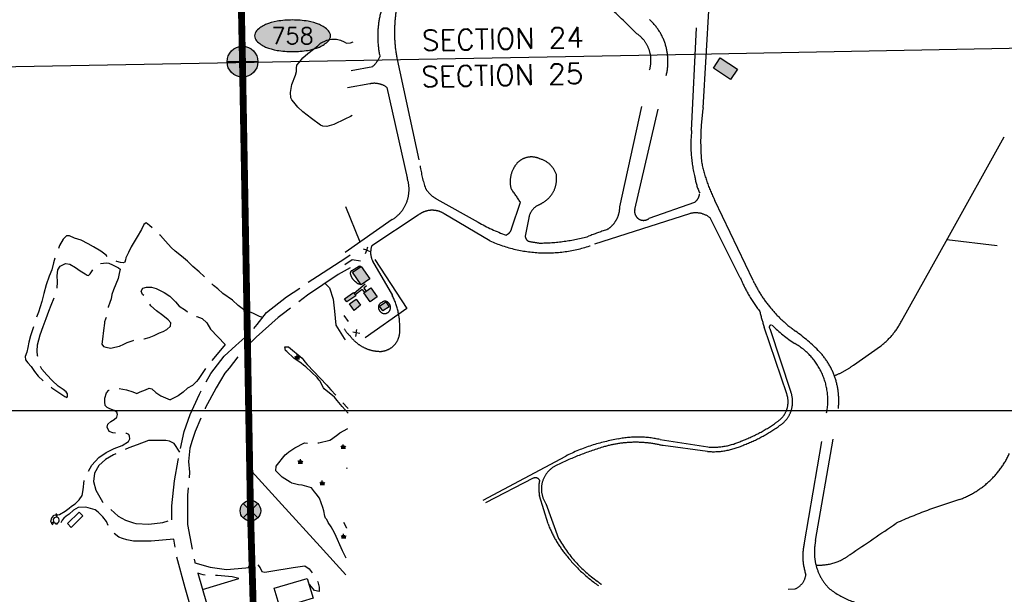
# Model space of a CAD drawing. Header units: feet. Extents: x 30669 to 99318, y 4696 to 26220.
# Tile 104 of 128: x 86062 to 88936, y 13290 to 14967. Entities that reach past the tile are written whole.
import ezdxf
from ezdxf.enums import TextEntityAlignment as Align

# ---------------------------------------------------------------- set-up
doc = ezdxf.new("R2010")
doc.units = ezdxf.units.FT
doc.header["$LTSCALE"] = 600
doc.header["$MEASUREMENT"] = 0
for name, pattern in [('2_DASH2', [1.25, 1, -0.05, 0.05, -0.05, 0.05, -0.05]), ('AERO5', [0.35, 0.3, -0.05]), ('AERO7', [0.85, 0.8, -0.05]), ('DASHED', [0.75, 0.5, -0.25]), ('USTATION2', [1, 0.75, -0.25])]:
    doc.linetypes.add(name, pattern=pattern)
doc.layers.get('0').update_dxf_attribs({"linetype": 'CONTINUOUS'})
for name, color, linetype in [('ALAImisc', 253, 'CONTINUOUS'), ('ELB', 3, 'CONTINUOUS'), ('ELIF', 253, 'CONTINUOUS'), ('ELIFC', 253, 'CONTINUOUS'), ('ELIST', 2, 'CONTINUOUS'), ('ELIST-H', 2, 'CONTINUOUS'), ('ELRGOV', 1, 'CONTINUOUS'), ('ELRP-AirportBoundary', 4, '2_DASH2'), ('ELTL', 251, 'CONTINUOUS'), ('ELYSC', 251, 'CONTINUOUS'), ('ELYSU', 251, 'CONTINUOUS'), ('EMASK', 155, 'CONTINUOUS'), ('ESRP', 2, 'CONTINUOUS'), ('ESRP_not found', 2, 'CONTINUOUS'), ('ESTL', 251, 'CONTINUOUS'), ('ETR', 1, 'CONTINUOUS'), ('SSV', 4, 'CONTINUOUS')]:
    doc.layers.add(name, color=color, linetype=linetype)
doc.styles.add('L100', font='simplex', dxfattribs={"height": 60})
doc.styles.add('L80', font='simplex', dxfattribs={"height": 48})

# ---------------------------------------------------------------- blocks, each defined once
blk = doc.blocks.new('SWAMP')
for points in [[(-0.89, 0), (0.8, 0)], [(-0.46, 0), (-0.88, 0.85)], [(-0.22, 0), (-0.39, 1.05)], [(0, 0), (0, 1.51)], [(0.18, 0), (0.39, 1.05)], [(0.38, 0), (0.93, 0.85)]]:
    blk.add_lwpolyline(points)
blk = doc.blocks.new('Ovalid')
at = {"layer": 'EMASK'}
h = blk.add_hatch(color=256, dxfattribs=at)
edge = h.paths.add_edge_path()
edge.add_arc((0.1493, 0), 0.0355, 0, 44.8308)
edge.add_arc((0.0788, -0.0701), 0.135, 44.8308, 67.3801)
edge.add_arc((0.0313, -0.184), 0.2583, 67.3801, 80.2078)
edge.add_arc((0, -0.3655), 0.4425, 80.2078, 90)
edge.add_arc((0, -0.3655), 0.4425, 90, 99.7922)
edge.add_arc((-0.0313, -0.184), 0.2583, 99.7922, 112.6199)
edge.add_arc((-0.0788, -0.0701), 0.135, 112.6199, 135.1692)
edge.add_arc((-0.1493, 0), 0.0355, 135.1692, 180)
edge.add_arc((-0.1493, 0), 0.0355, 180, 224.8308)
edge.add_arc((-0.0788, 0.0701), 0.135, 224.8308, 247.3801)
edge.add_arc((-0.0313, 0.184), 0.2583, 247.3801, 260.2078)
edge.add_arc((0, 0.3655), 0.4425, 260.2078, 270)
edge.add_arc((0, 0.3655), 0.4425, 270, 279.7922)
edge.add_arc((0.0313, 0.184), 0.2583, 279.7922, 292.6199)
edge.add_arc((0.0788, 0.0701), 0.135, 292.6199, 315.1692)
edge.add_arc((0.1493, 0), 0.0355, 315.1692, 360)
blk.add_lwpolyline([(0.1848, 0, 0.198145), (0.1745, 0.025, 0.098709), (0.1307, 0.0544, 0.05603), (0.0753, 0.0706, 0.042752), (0, 0.077, 0.042752), (-0.0753, 0.0706, 0.05603), (-0.1307, 0.0544, 0.098709), (-0.1745, 0.025, 0.198145), (-0.1848, 0, 0.198145), (-0.1745, -0.025, 0.098709), (-0.1307, -0.0544, 0.05603), (-0.0753, -0.0706, 0.042752), (0, -0.077, 0.042752), (0.0753, -0.0706, 0.05603), (0.1307, -0.0544, 0.098709), (0.1745, -0.025, 0.198145)], format="xyb", close=True)
at = {"style": 'L80'}
blk.add_attdef('ID', text='', height=0.08, dxfattribs=at).set_placement((0, 0), align=Align.MIDDLE)
blk = doc.blocks.new('FND-NOT')
at = {"layer": 'EMASK'}
h = blk.add_hatch(color=256, dxfattribs=at)
h.paths.add_polyline_path([(-0.0354, -0.0354, 0.414214), (0.0354, -0.0354), (0, 0)])
h.paths.add_polyline_path([(0.05, 0, 0.198912), (0.0354, 0.0354), (0, 0), (0.0354, -0.0354, 0.198912)])
h.paths.add_polyline_path([(0.0354, 0.0354, 0.414214), (-0.0354, 0.0354), (0, 0)])
h.paths.add_polyline_path([(-0.0354, 0.0354, 0.198912), (-0.05, 0, 0.198912), (-0.0354, -0.0354), (0, 0)])
at = {"layer": 'ESRP_not found', "linetype": 'ByBlock'}
for p, q in [((-0.0354, -0.0354), (0.0354, 0.0354)), ((-0.0354, 0.0354), (0.0354, -0.0354))]:
    blk.add_line(p, q, dxfattribs=at)
blk.add_circle((0, 0), 0.05, dxfattribs=at)
blk = doc.blocks.new('FND-PRIMARY')
at = {"layer": 'EMASK', "linetype": 'ByBlock'}
h = blk.add_hatch(color=256, dxfattribs=at)
edge = h.paths.add_edge_path()
edge.add_arc((0, 0), 0.075, 0, 360)
at = {"layer": 'ESRP'}
for p, q in [((0, 0.075), (0, -0.075)), ((0.075, 0), (-0.075, 0))]:
    blk.add_line(p, q, dxfattribs=at)
at = {"layer": 'ESRP', "color": 0, "linetype": 'ByBlock'}
blk.add_circle((0, 0), 0.075, dxfattribs=at)

msp = doc.modelspace()

# ---------------------------------------------------------------- hatches: boundary and pattern name
at = {"layer": 'ELIST-H'}
h = msp.add_hatch(color=256, dxfattribs=at)
h.paths.add_polyline_path([(83696.7, 17255.1), (83730.8, 17349.1), (83791.9, 17326.9), (83757.8, 17233)])
h.paths.add_polyline_path([(84073.6, 16863.4), (84151.3, 16833.1), (84167.6, 16875), (84175.8, 16871.7), (84179.8, 16881.9), (84172, 16884.9), (84185, 16918.1), (84168.1, 16924.7), (84162.4, 16910.2), (84130.1, 16922.8), (84133.3, 16931), (84127, 16933.5), (84124, 16925.9), (84095.7, 16937), (84090.7, 16924.3), (84101, 16920.3), (84090.3, 16892.7), (84085.7, 16894.5)])
h.paths.add_polyline_path([(83984.7, 16933.6), (83973.5, 16913.5), (83982.2, 16908.7), (83976.3, 16898), (83967.4, 16903), (83956.6, 16883.7), (83927.5, 16899.9), (83930.3, 16905), (83927.6, 16906.5), (83931.3, 16913.1), (83933.6, 16911.8), (83937.9, 16919.6), (83926, 16926.2), (83934.9, 16942.2), (83946.3, 16935.9), (83950.4, 16943.2), (83966.4, 16934.3), (83970.4, 16941.5)])
h.paths.add_polyline_path([(82949.1, 16852.7), (83028.9, 16763.1), (83054.8, 16786.2), (83077, 16761.2), (83051, 16738.1), (83082.2, 16703.1), (83051.8, 16676), (82991.6, 16743.7), (82981.6, 16734.8), (82968.9, 16749.1), (82978.9, 16758.1), (82918.7, 16825.6)])
h.paths.add_polyline_path([(82997.6, 16522.8), (83226.6, 16325.9), (83221.5, 16320), (83228.8, 16313.8), (83233.3, 16319.1), (83448.1, 16134.7), (83493.2, 16187.2), (83285.7, 16365.5), (83302.2, 16384.7), (83280, 16403.8), (83263.8, 16385), (83085.6, 16538.1), (83094.5, 16548.5), (83080.6, 16560.5), (83071.6, 16549.9), (83056.1, 16563.2), (83022.6, 16524.1), (83008.8, 16535.9)])
h.paths.add_polyline_path([(83294.6, 16547.1), (83298, 16565.1), (83313.6, 16562.2), (83310.2, 16544.1)])
h.paths.add_polyline_path([(83178, 16738.3), (83189.1, 16746.2), (83192.4, 16741.6), (83181.3, 16733.6)])
h.paths.add_polyline_path([(82077.7, 19506.8), (82137.4, 19565.6), (82144.7, 19558.1), (82085, 19499.4)])
h.paths.add_polyline_path([(75798.9, 16442.6), (75795.6, 16436.2), (75801.8, 16433.1), (75805, 16439.5)])
h.paths.add_polyline_path([(75980.8, 16375.2), (75976.9, 16369.8), (75983.2, 16365.2), (75987.2, 16370.6)])
h.paths.add_polyline_path([(75728.5, 16024.6), (75714.3, 16023.8), (75714.6, 16017.8), (75728.9, 16018.6)])
h.paths.add_polyline_path([(75609.6, 16163.4), (75618.8, 16158.7), (75615.2, 16151.8), (75606, 16156.5)])
h.paths.add_polyline_path([(75721.9, 16067.5), (75717.7, 16058.4), (75709.7, 16062.1), (75713.9, 16071.3)])
h.paths.add_polyline_path([(75819.9, 16164.1), (75815.6, 16155.6), (75823.9, 16151.4), (75828.2, 16160)])
h.paths.add_polyline_path([(75790.3, 16204.3), (75787.2, 16195.4), (75796.4, 16192.2), (75799.5, 16201.1)])
h.paths.add_polyline_path([(75798.5, 16386.8), (75793.3, 16378.4), (75785.9, 16382.9), (75791, 16391.3)])
h.paths.add_polyline_path([(75810.4, 16382.4), (75804.6, 16374.5), (75799.5, 16378.2), (75805.3, 16386.1)])
h.paths.add_polyline_path([(75919.7, 16317), (75915.4, 16309.9), (75923.4, 16305.2), (75927.6, 16312.3)])
h.paths.add_polyline_path([(75987.6, 16227.8), (75997.1, 16218.9), (75989.9, 16211.1), (75980.3, 16220)])
h.paths.add_polyline_path([(76004.9, 16396.1), (76000.7, 16387), (76009.5, 16382.9), (76013.8, 16392)])
h.paths.add_polyline_path([(75906.4, 16446.8), (75900, 16437.4), (75906.5, 16432.9), (75913, 16442.4)])
h.paths.add_polyline_path([(75843.4, 16468.1), (75839.1, 16459), (75846.2, 16455.7), (75850.4, 16464.8)])
h.paths.add_polyline_path([(75897.8, 16717.1), (75916.3, 16707), (75908.2, 16692.1), (75889.7, 16702.2)])
h.paths.add_polyline_path([(75971.6, 16646.5), (75994.2, 16635.4), (75985.3, 16617.5), (75962.8, 16628.6)])
h.paths.add_polyline_path([(75857, 16533.3), (75842, 16509.6), (75837.6, 16512.3), (75831.4, 16502.5), (75837.6, 16498.6), (75829.3, 16485.5), (75854.2, 16469.8), (75866.3, 16489), (75868.5, 16487.6), (75877.4, 16501.8), (75872.3, 16505), (75880.7, 16518.3)])
h.paths.add_polyline_path([(75909.8, 16415.5), (75932.3, 16404.9), (75931.1, 16402.4), (75944.3, 16396.2), (75945.2, 16398.2), (75958.9, 16391.8), (75971, 16417.4), (75953.8, 16425.5), (75956.8, 16431.9), (75941.5, 16439.2), (75939.1, 16434.2), (75922.3, 16442.1)])
h.paths.add_polyline_path([(76010.9, 16366.9), (76034, 16353.9), (76032.3, 16350.8), (76044.1, 16344.1), (76046.4, 16348.2), (76059.7, 16340.7), (76074.5, 16366.9), (76053.9, 16378.5), (76055.8, 16381.8), (76041.9, 16389.6), (76039.2, 16384.8), (76025.4, 16392.6)])
h.paths.add_polyline_path([(75855.1, 16334.1), (75880, 16320.2), (75878, 16316.4), (75886.2, 16311.8), (75888.7, 16316.3), (75903.5, 16308), (75918.2, 16334.4), (75900.8, 16344), (75903, 16348), (75886.5, 16357.2), (75883.5, 16351.8), (75869.3, 16359.7)])
h.paths.add_polyline_path([(75777.8, 16378.5), (75765, 16353.7), (75759.6, 16356.5), (75754.5, 16346.4), (75760.8, 16343.2), (75753.2, 16328.4), (75777.9, 16315.7), (75787.6, 16334.7), (75792, 16332.4), (75799, 16346), (75792.8, 16349.2), (75801.6, 16366.2)])
h.paths.add_polyline_path([(75828.1, 16135.2), (75850.8, 16123), (75848.8, 16119.2), (75858.5, 16113.9), (75861.3, 16119.1), (75875.2, 16111.7), (75888.1, 16135.7), (75870.1, 16145.4), (75872.4, 16149.6), (75856.9, 16157.9), (75854.3, 16153.1), (75841.4, 16160)])
h.paths.add_polyline_path([(75724, 16212.4), (75749.1, 16199.4), (75746.7, 16194.8), (75758.9, 16188.5), (75761.3, 16193.1), (75772.1, 16187.5), (75785, 16212.3), (75769.1, 16220.5), (75771.5, 16225.1), (75755.4, 16233.4), (75753.6, 16229.8), (75737.4, 16238.2)])
h.paths.add_polyline_path([(75651.1, 16088.2), (75676, 16074.8), (75673.9, 16070.9), (75682.6, 16066.2), (75684.7, 16070.3), (75700, 16062.1), (75713.6, 16087.4), (75694.9, 16097.4), (75697.2, 16101.7), (75682, 16109.8), (75679.2, 16104.5), (75664.2, 16112.6)])
h.paths.add_polyline_path([(75635, 16222.9), (75621.5, 16197.7), (75618, 16199.6), (75613.4, 16191.1), (75617.4, 16188.9), (75608.7, 16172.6), (75633.4, 16159.3), (75643.6, 16178.4), (75647.2, 16176.4), (75655.3, 16191.5), (75650.7, 16194), (75659.2, 16209.9)])
h.paths.add_polyline_path([(77272.8, 15234), (77220.5, 15230), (77221.1, 15221.8), (77187.2, 15219.2), (77186.5, 15228.7), (77186.1, 15228.6), (77184.7, 15246.7), (77133.1, 15242.7), (77129.4, 15289.3), (77154.6, 15291.3), (77155.5, 15280.8), (77160, 15281.2), (77159.2, 15291.9), (77186, 15294), (77186.7, 15285.1), (77209.4, 15286.9), (77208.7, 15295.8), (77236.5, 15298), (77237.8, 15281.8), (77241.5, 15282.1), (77240.1, 15299.5), (77267.5, 15301.7)])
h.paths.add_polyline_path([(77218.1, 15173.6), (77219.2, 15157.2), (77203.5, 15156.1), (77202.4, 15172.6)])
h.paths.add_polyline_path([(77181.8, 15217.9), (77168.5, 15216.5), (77169.6, 15206.8), (77182.9, 15208.2)])
h.paths.add_polyline_path([(77094.4, 15281.7), (77076.1, 15276.1), (77078, 15270), (77096.3, 15275.6)])
h.paths.add_polyline_path([(77132.5, 15336.8), (77119.4, 15334.2), (77121.2, 15324.7), (77134.3, 15327.3)])
h.paths.add_polyline_path([(77466.7, 15239.3), (77465.4, 15226.2), (77453.6, 15227.4), (77455, 15240.6)])
h.paths.add_polyline_path([(77487.8, 15244.8), (77486.9, 15230.9), (77498.2, 15230.1), (77499.2, 15244)])
h.paths.add_polyline_path([(78791, 15623.1), (78811.2, 15584.8), (78783, 15569.9), (78762.8, 15608.2)])
h.paths.add_polyline_path([(78850, 15678.8), (78881.4, 15648.4), (78860.5, 15626.8), (78829.1, 15657.2)])
h.paths.add_polyline_path([(80144.9, 15735.8), (80087.1, 15740.2), (80089.7, 15773.5), (80147.5, 15769.1)])
h.paths.add_polyline_path([(79289.3, 15704.8), (79230.1, 15705.4), (79230.4, 15738.2), (79289.6, 15737.6)])
h.paths.add_polyline_path([(79410.5, 15736.8), (79353.5, 15734.3), (79355, 15699.5), (79412, 15702)])
h.paths.add_polyline_path([(79471.9, 15707.3), (79528.9, 15709.8), (79527.4, 15744.1), (79470.4, 15741.6)])
h.paths.add_polyline_path([(80351.3, 15618.5), (80411.9, 15617.1), (80411, 15578.6), (80396.7, 15578.9), (80396.9, 15587.4), (80361.6, 15588.3), (80361.5, 15581), (80350.4, 15581.2)])
h.paths.add_polyline_path([(80473.9, 15707.9), (80520.2, 15711), (80519.6, 15721), (80534.1, 15722), (80531.9, 15754.4), (80519.6, 15753.6), (80519.9, 15749.2), (80472.7, 15746.1), (80472.2, 15753.3), (80457.2, 15752.3), (80459.3, 15721.5), (80472.9, 15722.5)])
h.paths.add_polyline_path([(80745, 15760.7), (80790.1, 15745), (80782.1, 15722.2), (80737.1, 15737.9)])
h.paths.add_polyline_path([(80870.4, 15169.4), (80885.3, 15158.3), (80880.9, 15152.3), (80865.9, 15163.4)])
h.paths.add_polyline_path([(80822, 15755.5), (80815.8, 15744.8), (80825.3, 15739.3), (80831.5, 15750.1)])
h.paths.add_polyline_path([(80961.3, 15725.9), (80976.6, 15722.9), (80973.6, 15707.6), (80958.3, 15710.6)])
h.paths.add_polyline_path([(80901.8, 15736.5), (80923.6, 15727.8), (80915.9, 15708.6), (80894.1, 15717.3)])
h.paths.add_polyline_path([(80817.9, 15736.7), (80860.3, 15722.8), (80851.8, 15697), (80809.4, 15710.9)])
h.paths.add_polyline_path([(80843.1, 15830.5), (80891.5, 15815), (80883.9, 15791.3), (80835.5, 15806.8)])
h.paths.add_polyline_path([(81768.4, 12300.8), (81759.8, 12283.9), (81776.4, 12275.5), (81784.9, 12292.4)])
h.paths.add_polyline_path([(81721.7, 12323.9), (81712.9, 12309.2), (81728.9, 12299.6), (81737.8, 12314.2)])
h.paths.add_polyline_path([(81681.3, 12423.5), (81675.5, 12406.9), (81689.7, 12401.9), (81695.5, 12418.5)])
h.paths.add_polyline_path([(81401.4, 12322.5), (81398.4, 12308.7), (81413.3, 12305.4), (81416.4, 12319.2)])
h.paths.add_polyline_path([(81364.9, 12331.2), (81363.8, 12318.5), (81376, 12317.4), (81377.2, 12330.1)])
h.paths.add_polyline_path([(81068.4, 12516.7), (81091.1, 12508.5), (81086.3, 12495.3), (81063.6, 12503.5)])
h.paths.add_polyline_path([(80859.5, 12562.8), (80853.1, 12551.8), (80862.1, 12546.6), (80868.5, 12557.6)])
h.paths.add_polyline_path([(80840.5, 12555), (80850.5, 12550.4), (80845.7, 12540.1), (80835.7, 12544.6)])
h.paths.add_polyline_path([(80786.8, 12623.8), (80826.7, 12608.6), (80818.9, 12588.2), (80779, 12603.3)])
h.paths.add_polyline_path([(82058.7, 12271), (82047.2, 12260.7), (82055.4, 12251.5), (82066.9, 12261.8)])
h.paths.add_polyline_path([(82110.8, 12249.3), (82099.8, 12243.2), (82103.7, 12236), (82114.8, 12242.1)])
h.paths.add_polyline_path([(87066.2, 14169.4), (87086.8, 14184), (87105.3, 14157.8), (87084.6, 14143.2)])
h.paths.add_polyline_path([(87057.9, 14246.9), (87083.4, 14210.8), (87058.8, 14193.1), (87033.2, 14229.5)])
h.paths.add_polyline_path([(87024.6, 14137.2), (87043.6, 14151.1), (87056.5, 14133.3), (87037.6, 14117.8)])
h.paths.add_polyline_path([(88106.7, 14854.9), (88156.6, 14822), (88137, 14792.2), (88087.1, 14825.1)])
h.paths.add_polyline_path([(87139.7, 14129.1), (87121.9, 14116.8), (87112.1, 14130.9), (87129.9, 14143.3)])
h.paths.add_polyline_path([(89580.6, 14220.3), (89507, 14197.1), (89513.7, 14176.1), (89587.2, 14199.2)])
h.paths.add_polyline_path([(89044.6, 14633.8), (89029.2, 14582.3), (88996.9, 14588.9), (89012.7, 14645.3)])
h.paths.add_polyline_path([(89171.9, 14659.1), (89219.4, 14624.6), (89197.3, 14595.9), (89150, 14630.7)])
h.paths.add_polyline_path([(87876.2, 15218.6), (87801.8, 15213.5), (87802.2, 15226.5), (87877, 15233.2)])
h.paths.add_polyline_path([(87009.6, 14152.5), (87035.8, 14170.7), (87042.5, 14161.1), (87016.3, 14142.9)])
h.paths.add_polyline_path([(89590.1, 14119.7), (89604.3, 14140.6), (89623.3, 14127.8), (89617.4, 14119.1), (89615.2, 14120.5), (89607, 14108.3)])
h.paths.add_polyline_path([(83334.5, 9767.6), (83336.9, 9757.2), (83345.9, 9759.3), (83343.5, 9769.7)])
h.paths.add_polyline_path([(83301.9, 9743.3), (83314.2, 9755.6), (83322.5, 9747.3), (83310.3, 9735)])
h.paths.add_polyline_path([(83161, 9794.7), (83156.9, 9780.5), (83169.2, 9777), (83173.2, 9791.3)])
h.paths.add_polyline_path([(83229.1, 9818), (83245.5, 9806.8), (83236.3, 9793.2), (83219.9, 9804.3)])

# ---------------------------------------------------------------- linework, layer by layer
at = {"layer": 'ALAImisc', "linetype": 'Continuous', "elevation": -54.7, "flags": 128}
for points in [[(87032.1, 14687.1), (87027.4, 14684.2), (87010.3, 14676.4), (86978.1, 14660.9), (86957.7, 14654.7), (86946.7, 14655.6), (86939.6, 14659.1), (86913.2, 14677.9), (86888.2, 14697.9), (86873.2, 14711.8), (86861.4, 14725.6), (86856.1, 14733.2), (86853.4, 14738.8), (86851.7, 14754), (86855.8, 14777.9), (86866.6, 14804.9), (86869.2, 14815.2), (86869.9, 14825.6), (86871, 14833.5), (86877.4, 14842.1), (86888.2, 14855.3), (86902.8, 14867.6), (86918.9, 14880.3), (86932.3, 14890.2), (86939.8, 14897.6), (86958, 14906.6), (86971.7, 14910.2), (86986.6, 14909.7), (86998.1, 14906.5), (87008.7, 14901.9), (87015.3, 14898.2), (87027.2, 14899.5), (87035, 14902.2)], [(86170.5, 13497.8), (86170.7, 13494.8), (86167.4, 13494.6), (86167.2, 13497.6)]]:
    msp.add_lwpolyline(points, dxfattribs=at)
for points in [[(86167.3, 13523.7), (86167.8, 13518.9), (86170.8, 13519.2), (86170.3, 13524), (86167.3, 13523.7)], [(86157.7, 13500.6), (86154.6, 13498), (86157, 13495.2), (86160.1, 13497.8), (86157.7, 13500.6)]]:
    msp.add_lwpolyline(points, close=True, dxfattribs=at)
at = {"layer": 'ALAImisc', "linetype": 'Continuous'}
msp.add_arc((86168.5, 13506.4, -54.7), 8.81, 283.2653, 261.4783, dxfattribs=at)
at = {"layer": 'ELB', "linetype": 'Continuous', "elevation": -54.7}
msp.add_lwpolyline([(87024.6, 14137.2), (87043.6, 14151.1), (87056.5, 14133.3), (87037.6, 14117.8), (87024.6, 14137.2)], dxfattribs=at)
at = {"layer": 'ELB', "linetype": 'DASHED'}
msp.add_3dface([(88106.7, 14854.9, -54.7), (88156.6, 14822, -54.7), (88137, 14792.2, -54.7), (88087.1, 14825.1, -54.7)], dxfattribs=at)
at = {"layer": 'ELB', "linetype": 'Continuous'}
for points in [[(87057.9, 14246.9, -54.7), (87083.4, 14210.8, -54.7), (87058.8, 14193.1, -54.7), (87033.2, 14229.5, -54.7)], [(87009.6, 14152.5, -54.7), (87035.8, 14170.7, -54.7), (87042.5, 14161.1, -54.7), (87016.3, 14142.9, -54.7)], [(87066.2, 14169.4, -54.7), (87086.8, 14184, -54.7), (87105.3, 14157.8, -54.7), (87084.6, 14143.2, -54.7)], [(87139.7, 14129.1, -54.7), (87121.9, 14116.8, -54.7), (87112.1, 14130.9, -54.7), (87129.9, 14143.3, -54.7)]]:
    msp.add_3dface(points, dxfattribs=at)
at = {"layer": 'ELIF', "linetype": 'Continuous', "elevation": -54.7, "flags": 128}
msp.add_lwpolyline([(87013.5, 13346.6), (86938.6, 13429), (86826.8, 13551.8), (86739.4, 13648.2), (86734.9, 13860), (86733.3, 13934.9), (86732.3, 13972.8), (86730.9, 14026.6), (86731.3, 14053.2), (86730.1, 14109.9), (86729.5, 14142.5), (86728.9, 14184), (86724.1, 14447.7), (86721.1, 14592.5), (86720.2, 14632.9), (86717.9, 14762), (86716.1, 14867.9), (86713, 15029.8)], dxfattribs=at)
at = {"layer": 'ELIFC', "linetype": 'Continuous'}
for p, q in [((87074.7, 14293.7, -54.7), (87065.1, 14297.4, -54.7)), ((87071.1, 14284.1, -54.7), (87074.7, 14293.7, -54.7)), ((87074.7, 14293.7, -54.7), (87078.3, 14303.4, -54.7)), ((87074.7, 14293.7, -54.7), (87084.3, 14290.1, -54.7)), ((87070.2, 14194.4, -54.7), (87037.5, 14167.9, -54.7)), ((87061.3, 14179.5, -54.7), (87041.3, 14163.3, -54.7)), ((87061.3, 14179.5, -54.7), (87068, 14170.6, -54.7)), ((87074, 14189.8, -54.7), (87065.9, 14183.3, -54.7)), ((87065.9, 14183.3, -54.7), (87072.8, 14174.3, -54.7)), ((87021.4, 14085.6, -54.7), (87008.9, 14103.9, -54.7)), ((87044, 14052.7, -54.7), (87045.9, 14062.8, -54.7)), ((87044, 14052.7, -54.7), (87033.9, 14054.6, -54.7)), ((87044, 14052.7, -54.7), (87042.1, 14042.6, -54.7)), ((87054.1, 14050.7, -54.7), (87044, 14052.7, -54.7))]:
    msp.add_line(p, q, dxfattribs=at)
at = {"layer": 'ELIFC', "linetype": 'Continuous', "elevation": -54.7}
for points in [[(87011, 14252.2), (87031.9, 14266.5), (87056.3, 14262.6)], [(87098.5, 14267.1), (87192, 14123.4), (87070, 14038.6)]]:
    msp.add_lwpolyline(points, dxfattribs=at)
at = {"layer": 'ELIST', "linetype": 'Continuous', "elevation": -54.7, "flags": 128}
msp.add_lwpolyline([(86804.3, 13307.4), (86900.7, 13336.4), (86918.1, 13278.4), (86821.7, 13249.4), (86804.3, 13307.4)], close=True, dxfattribs=at)
at = {"layer": 'ELRGOV', "linetype": 'Continuous'}
msp.add_line((88029.8, 14866.2), (90669.3, 14916.5), dxfattribs=at)
at = {"layer": 'ELRGOV'}
msp.add_line((85391.5, 14818.1), (88029.8, 14866.2), dxfattribs=at)
at = {"layer": 'ELRP-AirportBoundary', "flags": 128}
msp.add_lwpolyline([(91849.5, 9324.5, 20, 20, 0), (91797.4, 12309.3, 20, 20, 0), (89408.6, 12257.4, 20, 20, 0), (88412.2, 12245.8, 20, 20, 0), (88090.6, 12231.6, 20, 20, 0), (88083.4, 12561.4, 20, 20, 0), (88076.2, 12891.3, 20, 20, 0), (86754.4, 12865.1, 20, 20, 0), (86735.2, 13533.9, 20, 20, 0), (86711.9, 14844, 20, 20, 0), (86691.5, 15834.8, 20, 20, 0), (86684.5, 16165.1, 20, 20, 0), (88004.7, 16190.5, 20, 20, 0), (87977.2, 17511.6, 20, 20, 0), (87957, 18500.6, 20, 20, 0), (87922.6, 20143.4, 20, 20, 0), (85282.8, 20100.8, 20, 20, 0), (85336.8, 17460.6, 20, 20, 0), (85362.4, 16139.3, 20, 20, 0), (82722.7, 16087.2, 20, 20, 0), (82696.4, 17410.5, 20, 20, 0), (81374.7, 17386.1, 20, 20, 0), (81348.5, 18703.3, 20, 20, 0), (80026.4, 18680.7, 20, 20, 0), (80000, 20000, 20, 20, 0), (78680.2, 19973.6, 20, 20, 0), (78706.7, 18654.2, 20, 20, 0), (78720.3, 17994.4, 20, 20, 0), (78733.4, 17334.7, 20, 20, 0), (78753.1, 16345.3, 20, 20, 0), (78760.1, 16015.1, 20, 20, 0), (78764.3, 15807.1, 20, 20, 0), (80083.6, 15833.2, 20, 20, 0), (80589.9, 15843, 20, 20, 0), (81458.3, 15859.7, 20, 20, 0), (81623.9, 15863.7, 20, 20, 0), (81568.3, 15618, 20, 20, 0), (81557.8, 15538.7, 20, 20, 0), (81568.2, 15458.3, 20, 20, 0), (81597.1, 15382.6, 20, 20, 0), (81662.4, 15310.7, 20, 20, 0), (81737.9, 15249.5, 20, 20, 0), (81822.9, 15198.6, 20, 20, 0), (81822.9, 15198.6, 20, 20, 0), (82247.1, 14992.9, 20, 20, 0), (82473.1, 14885.5, 20, 20, 0), (82297.1, 14523.7, 20, 20, 0), (82701.9, 14327.2, 20, 20, 0), (82505.7, 13921.8, 20, 20, 0), (82099.7, 14118.9, 20, 20, 0), (81949.3, 13810.6, 0, 0, 0)], format="xyseb", dxfattribs=at)
at = {"layer": 'ELTL', "linetype": 'AERO7', "elevation": -54.7, "flags": 128}
for points in [[(87020, 13818.5), (87002.8, 13837.8), (86988.7, 13855.2), (86984.2, 13860.5), (86980.8, 13865.2), (86950.2, 13889.5), (86948.3, 13892), (86937.8, 13912.4), (86935.7, 13914.8), (86932.1, 13919.4), (86929.6, 13922.6), (86896.4, 13953.9), (86889.8, 13958.9), (86882.8, 13964.7), (86861.9, 13979), (86841.5, 13998.2), (86837.5, 14001.8), (86835.4, 14011.9), (86837.4, 14012.4), (86842.5, 14012.4), (86846, 14011.7), (86886.4, 13979), (86888.9, 13975.5), (86894.3, 13968.3), (86901.2, 13960), (86957.9, 13900.1), (86962.8, 13894.4), (86970.3, 13886.6), (87018.1, 13834.1), (87020.2, 13831.9)], [(87014.2, 13395.6), (87003.8, 13417), (86981.7, 13467.6), (86975.9, 13478.4), (86970.9, 13487), (86962.3, 13499.6), (86958, 13508.5), (86954.3, 13512), (86952.7, 13518.2), (86949.5, 13533.8), (86946.6, 13543.6), (86937, 13570.3), (86927, 13582.7), (86922.1, 13588.9), (86913.1, 13600.5), (86886.3, 13608.7), (86875.8, 13609.5), (86856.2, 13614), (86854.6, 13615), (86851.3, 13617.4), (86828.1, 13631.5), (86809.3, 13649.9), (86810.4, 13663.5), (86836.1, 13696.7), (86840.1, 13700.3), (86847.5, 13705.6), (86864.4, 13717.4), (86893.4, 13731.6), (86907.1, 13731.3), (86914.6, 13731.4), (86934.6, 13732.1), (86966.8, 13740.1), (86971.9, 13743), (86975.8, 13745.9), (86990.5, 13756.2), (86995.7, 13760.7), (87019.4, 13774)], [(87016.3, 13656.6), (87017.9, 13659.9)], [(87006.9, 13500), (87015.3, 13483.8), (87015.4, 13483.4)]]:
    msp.add_lwpolyline(points, dxfattribs=at)
at = {"layer": 'ELYSC', "linetype": 'Continuous', "elevation": -54.7, "flags": 128}
msp.add_lwpolyline([(86235.6, 13529.6), (86201, 13496.2), (86211.9, 13484.9), (86245.9, 13519), (86235.6, 13529.6)], close=True, dxfattribs=at)
at = {"layer": 'ELYSU', "linetype": 'DASHED'}
for p, q in [((88023.1, 14643.4, -54.7), (88041.4, 15027.8, -54.7)), ((88056.6, 14709.6, -54.7), (88074.8, 15013.1, -54.7)), ((87163.2, 14850.8, -54.7), (87230.5, 14540.2, -54.7)), ((87029.3, 14818.1, -54.7), (87092.2, 14830.1, -54.7)), ((87813.3, 14420.4, -54.7), (87900.6, 14820.5, -54.7)), ((87857.3, 14413.2, -54.7), (87948.7, 14803.3, -54.7)), ((87083.7, 14779.5, -54.7), (87018.1, 14767.5, -54.7)), ((87133.5, 14769, -54.7), (87192.5, 14505.1, -54.7)), ((87279.1, 14443.1, -54.7), (87399.5, 14375.7, -54.7)), ((87497.6, 14356.8, -54.7), (87523.1, 14433.7, -54.7)), ((88031.5, 14433.6, -54.7), (87898.5, 14386.5, -54.7)), ((88202.3, 14205.6, -54.7), (88090.8, 14439.4, -54.7)), ((87434.2, 14321.2, -54.7), (87300.6, 14400.5, -54.7)), ((87149.3, 14383.2, -54.7), (87011.5, 14287.2, -54.7)), ((87224.9, 14396.4, -54.7), (87089.3, 14306.5, -54.7)), ((87547.6, 14388.5, -54.7), (87536.9, 14335.2, -54.7)), ((88016.9, 14400.3, -54.7), (87739.7, 14311.7, -54.7)), ((88165.2, 14213.7, -54.7), (88077.3, 14388.2, -54.7)), ((87091.8, 14262.3, -54.7), (87149.4, 14162, -54.7)), ((87029.7, 14233.9, -54.7), (87053.5, 14248, -54.7)), ((87053.5, 14248, -54.7), (87055.4, 14245.2, -54.7)), ((88300.6, 13875.2, -54.7), (88235.2, 14069.5, -54.7)), ((88251.3, 14065.5, -54.7), (88313.1, 13879.6, -54.7)), ((88385, 13446.5, -54.7), (88451.4, 13832.2, -54.7)), ((88352.1, 13440.4, -54.7), (88417.1, 13819.1, -54.7)), ((87931.4, 13741.4, -54.7), (88070.2, 13720, -54.7)), ((88069.6, 13706.8, -54.7), (87939.8, 13723.7, -54.7)), ((87414.7, 13564.8, -54.7), (87655.8, 13693.2, -54.7)), ((87560.9, 13628.5, -54.7), (87421.7, 13556.5, -54.7)), ((87604.2, 13495.2, -54.7), (87578.7, 13577.7, -54.7)), ((87597.5, 13554.7, -54.7), (87634.8, 13453.1, -54.7)), ((88304.9, 13305.2, -54.7), (88325.5, 13305.8, -54.7))]:
    msp.add_line(p, q, dxfattribs=at)
at = {"layer": 'ELYSU', "linetype": 'USTATION2'}
for p, q in [((88771.2, 14329.1, -54.7), (88935.9, 14624.3, -54.7)), ((87055.5, 14317.9, -54.7), (87013.3, 14420.1, -54.7)), ((88635.4, 14086.5, -54.7), (88771.2, 14329.1, -54.7)), ((88915.1, 14307.1, -54.7), (88768.3, 14324.1, -54.7)), ((88495.5, 13959, -54.7), (88574.5, 14014.3, -54.7))]:
    msp.add_line(p, q, dxfattribs=at)
at = {"layer": 'ELYSU', "linetype": 'AERO5', "elevation": -54.7, "flags": 128}
for points in [[(86771.4, 14097.8), (86761.1, 14101), (86742.6, 14109.8), (86729.5, 14115), (86714.6, 14121.1), (86698.9, 14133), (86682.6, 14148.3), (86654.3, 14167.4), (86639.9, 14181.1), (86626.9, 14191.3), (86613.6, 14204.6), (86599.8, 14216.8), (86585.5, 14230.6), (86566.6, 14246), (86551, 14261.6), (86534.2, 14276.5), (86515.5, 14291.3), (86504.1, 14302.2), (86486.8, 14319.9), (86472.2, 14337), (86454.5, 14354), (86440.9, 14366.3), (86430.6, 14373.7), (86424.3, 14368.8), (86416.9, 14354.6), (86404.7, 14333.4), (86387.3, 14303.5), (86378.9, 14287.1), (86371.8, 14271.8), (86370.1, 14265.9), (86368.2, 14259.1), (86363.4, 14257.6), (86355.9, 14258.5), (86345.1, 14261.2), (86338, 14264.6), (86329.6, 14267.4), (86320.2, 14271.6), (86314.1, 14279.9), (86298.5, 14290.9), (86277.4, 14303.5), (86261.5, 14312.2), (86240.6, 14322.9), (86221.4, 14329.5), (86207.1, 14335.9), (86198, 14335.9), (86188.5, 14325.8), (86177.8, 14307.4), (86168.5, 14282.6), (86160.3, 14257.4), (86155.3, 14236.7), (86147.7, 14218.5), (86138.4, 14193.2), (86131.6, 14167.6), (86126.4, 14144.2), (86116.3, 14113.5), (86106.6, 14087.8), (86099.8, 14064.3), (86093.4, 14043.9), (86088.3, 14025.2), (86085.3, 14010.3), (86081.9, 13996.3), (86077.7, 13984.1), (86078.1, 13974.5), (86085.1, 13965), (86094.7, 13955), (86104.6, 13939.7), (86115.2, 13926.8), (86133.1, 13910.6), (86155.8, 13892.6), (86181.4, 13874.7), (86193.5, 13866.9), (86199.3, 13863.8), (86200.9, 13867.5), (86201.1, 13871.5), (86201.2, 13874.6), (86197.6, 13881), (86188.2, 13887.6), (86174.3, 13897.3), (86156, 13914), (86140.4, 13930.4), (86126.6, 13946.4), (86119.4, 13960.8), (86116.1, 13974.2), (86113.4, 13986.8), (86112.5, 13999.8), (86113.9, 14017.8), (86121.7, 14047.1), (86129.6, 14071.5), (86138.5, 14094.9), (86146.3, 14116.3), (86153.5, 14133.6), (86163.9, 14159.8), (86171.2, 14182.1), (86171.9, 14201.7), (86171.4, 14219), (86173.2, 14236.6), (86179.9, 14247.7), (86194.9, 14254.8), (86208.2, 14253.7), (86224.1, 14243.6), (86238.4, 14233.6), (86252.3, 14224.8), (86258.1, 14221.5), (86262.8, 14220.6), (86267.2, 14225), (86278.3, 14241.8), (86287, 14250.9), (86296.5, 14255.1), (86306.2, 14256.1), (86314.2, 14257.1), (86321.7, 14256.4), (86332.4, 14251.3), (86350, 14242.8), (86354.9, 14238.3), (86352.3, 14226.4), (86348.7, 14211.1), (86342.2, 14194.5), (86335.4, 14178.2), (86330.1, 14164.6), (86328.3, 14152), (86324.7, 14141.5), (86320.2, 14128.2), (86317.5, 14115.8), (86314.4, 14102.4), (86312.5, 14092.8), (86309.5, 14084.5), (86308.9, 14081.4), (86306.6, 14059.5), (86303.7, 14034.5), (86301.6, 14019.7), (86306.6, 14013.2), (86312.8, 14010.8), (86327.8, 14008.5), (86339.7, 14010.8), (86353, 14014.3), (86365.1, 14019.6), (86375.2, 14024.7), (86393, 14030.9), (86412.1, 14035.1), (86424.5, 14035.6), (86439.1, 14039.1), (86454, 14044.8), (86470.1, 14052.7), (86480.1, 14056.4), (86491.1, 14062.8), (86501.9, 14072.3), (86503.1, 14081.6), (86494.9, 14091.2), (86479, 14103.6), (86461.1, 14117.2), (86444.5, 14131.3), (86436.3, 14145.4), (86429.9, 14156.3), (86420.4, 14164.8), (86416.5, 14174.3), (86421.4, 14182.9), (86431.6, 14186.3), (86446.2, 14185.9), (86459.7, 14181.9), (86483.6, 14170.5), (86499.7, 14159.6), (86516.5, 14143.4), (86527.4, 14130.6), (86545.1, 14118.9), (86559.7, 14107.1), (86578.2, 14100.8), (86594, 14094.9), (86607.9, 14082), (86618.8, 14063.1), (86661.3, 14018.9), (86642.8, 13996.5), (86613.4, 13962.3), (86582.2, 13917.1), (86578.1, 13910.8), (86565.8, 13899.4), (86551.2, 13891.1), (86538.8, 13880.2), (86524.4, 13868.8), (86500.4, 13856.9)], [(86506, 13507.3), (86505.8, 13547.8), (86513, 13620.6), (86524.1, 13681), (86526.8, 13695.2), (86542.1, 13765.3), (86559.6, 13814.6), (86586.2, 13874.1), (86619.5, 13934.4), (86658.4, 13985.2), (86692.6, 14016.1), (86718.9, 14039.4), (86734, 14052.4), (86755, 14077), (86782.5, 14111.9), (86840.1, 14157.8), (86886.1, 14188.3), (86931.3, 14218.3), (87013.8, 14271.6), (87026.4, 14280)], [(87025.9, 14242.8), (86991.6, 14222.8), (86901.4, 14162.7), (86827.8, 14106.6), (86816.2, 14097.8), (86751.7, 14040.3), (86719.9, 14009.3), (86673, 13950.1), (86660.2, 13934.9), (86635.5, 13892.8), (86603.1, 13832.7), (86573.6, 13765.4), (86565.3, 13738.8), (86558.6, 13716.7), (86554.4, 13677.3), (86557.1, 13646), (86551.6, 13579.5), (86551, 13493.4), (86572.4, 13384), (86573.1, 13381.6)], [(86953.1, 14197.1), (86965.9, 14184.1), (86976.7, 14150.8), (86980.5, 14116), (86984.3, 14075.5), (87009.1, 14036.2), (87022.8, 14017.2)], [(86511.8, 13450.6), (86444.9, 13444.8), (86393.3, 13444.7), (86374, 13449.2), (86361.5, 13453), (86350.8, 13456.3), (86333.2, 13471), (86321.6, 13485.1), (86314.8, 13502.1), (86304.3, 13516), (86290.2, 13529.3), (86282.1, 13536.3), (86254.5, 13544.1), (86232.4, 13543.5), (86218.5, 13535.9), (86206, 13524.2), (86197, 13517.6), (86190.5, 13512), (86185.5, 13506.5), (86183.3, 13501.9), (86178.4, 13492.3), (86171.3, 13487.3), (86162.9, 13489.6), (86156, 13494.3), (86152.1, 13503.2), (86155.3, 13513.5), (86162.4, 13520.7), (86169.9, 13522), (86177.6, 13523.2), (86194.7, 13533), (86206.1, 13541), (86213.2, 13546.9), (86223.3, 13554.4), (86234.9, 13565.7), (86244.2, 13578.6), (86247.2, 13594.6), (86250, 13623.4), (86260.6, 13647), (86272.1, 13666.8), (86292.7, 13689.2), (86314.3, 13703.4), (86337.8, 13715.1), (86360.7, 13724.4), (86378.8, 13735.6), (86382.7, 13743.7), (86382.5, 13751.5), (86380.3, 13756.4), (86374, 13758.8), (86359.4, 13759.8), (86341.2, 13759.8), (86333.1, 13761.2), (86322.4, 13764.9), (86317.3, 13777.7), (86318.6, 13786), (86327.7, 13794.6), (86337.8, 13800.3), (86345.5, 13807.2), (86347.5, 13814.4), (86345.4, 13821.7), (86337.7, 13826.2), (86324.8, 13831.5), (86316.6, 13835), (86311.1, 13840.8), (86310.3, 13851.3), (86310.3, 13862.7), (86314.7, 13877.7), (86321.4, 13885.3), (86334.9, 13889.1), (86350.7, 13890.5), (86373.1, 13886.4), (86391.4, 13881), (86403.5, 13876.2), (86413.7, 13881), (86428.8, 13886.8), (86439.6, 13891.6), (86447, 13889.1), (86459.2, 13878.6), (86473.6, 13868.9), (86500.4, 13856.9)], [(86528.7, 13704.3), (86512.9, 13729.8), (86498.5, 13736.8), (86487.8, 13738.4), (86481.8, 13738.4), (86437.8, 13738.7), (86404.4, 13726.2), (86380, 13717.5), (86335.4, 13696.9), (86312.1, 13683.1), (86292.1, 13665.6), (86279.5, 13643), (86276.6, 13618.9), (86283.5, 13593.4), (86303.1, 13559.7), (86349.4, 13517.5), (86370.8, 13505.8), (86394.1, 13498.8), (86400.2, 13497), (86438.4, 13495), (86479.4, 13499.4), (86506, 13507.3)], [(86157.8, 13009.8), (86273.5, 12958.4), (86390.8, 12911.2), (86483.4, 12880.3), (86531.1, 12873.9), (86575.3, 12877.2), (86603.4, 12888.9), (86623.4, 12904.1), (86638.4, 12921.1), (86649, 12943.8), (86649, 12965), (86644.8, 12997.8), (86628.4, 13044.6), (86588.6, 13154.8), (86544.8, 13308.5), (86519.3, 13399.7), (86511.8, 13450.6)], [(86573.1, 13381.6), (86617.2, 13369.1), (86665.2, 13362.6), (86721.7, 13367.1), (86729.7, 13368.2), (86744, 13393.5), (86763.3, 13367.6), (86768.3, 13356.7), (86777.4, 13354.1), (86795, 13357), (86859.4, 13368.6), (86893.9, 13373.3), (86906.7, 13364.1), (86922.7, 13343.7), (86931.6, 13326), (86935.4, 13310.7), (86935.6, 13302.9), (86935.7, 13298.2), (86922, 13301.4), (86908.9, 13317.6), (86905.7, 13319.8)], [(86595.2, 13303.9), (86701.2, 13335.7), (86682.2, 13341.3), (86638.7, 13344.9), (86617, 13344.3), (86608.7, 13345), (86597.5, 13346.7), (86590.8, 13348.8), (86581.6, 13351.6)], [(86581.6, 13351.6), (86606.4, 13264.4), (86644.5, 13139.7), (86678.8, 13051.8), (86699.3, 13019.3), (86718.4, 12998.7), (86746.1, 12977.9), (86779.5, 12960.4), (86821.2, 12944.2), (86871.6, 12934.1), (86939.9, 12936.1)]]:
    msp.add_lwpolyline(points, dxfattribs=at)
at = {"layer": 'ELYSU', "linetype": 'DASHED'}
for centre, radius, start, end in [((87380.4, 14918.7, -54.7), 273.8, 151.1586, 192.6989), ((87563.9, 14929.4, -54.7), 408.3, 163.4792, 191.0991), ((86865.5, 13960.1, -54.7), 1388.2, 44.1234, 51.4159), ((87788.1, 14844.8, -54.7), 165.9, 345.5435, 47.5801), ((87809.3, 14847.4, -54.7), 95.1, 343.5859, 56.4027), ((87022.1, 14904.3, -54.7), 102.1, 313.3912, 333.3334), ((87096.8, 14718.2, -54.7), 62.7, 54.1311, 102.0567), ((88742.1, 14610.1, -54.7), 692.7, 171.7439, 184.8173), ((88409.9, 14601.7, -54.7), 389.1, 173.8459, 194.0431), ((87555.4, 14508.9, -54.7), 57.2, 64.1517, 154.4145), ((87561.4, 14492.6, -54.7), 70.4, 18.5483, 74.3932), ((88493.5, 14641.8, -54.7), 450.7, 191.5049, 206.6903), ((87594.4, 14591.9, -54.7), 367.6, 188.0945, 198.6617), ((87572.3, 14494.1, -54.7), 79.1, 150.0219, 195.2314), ((87094.5, 14471.2, -54.7), 103.7, 301.9259, 19.0841), ((87541.1, 14503.5, -54.7), 87.8, 327.7838, 7.5238), ((88198.5, 14531.7, -54.7), 167.8, 188.3948, 205.0885), ((87319.8, 14519.2, -54.7), 86.2, 211.3452, 241.8589), ((87073.1, 14154.9, -54.7), 529.3, 31.7802, 36.974), ((87533.1, 14521.2, -54.7), 104.5, 294.4856, 321.9146), ((88011.8, 14462.2, -54.7), 34.7, 304.6367, 352.4844), ((87265.7, 14344.4, -54.7), 66.1, 58.0739, 128.0361), ((87599.7, 14378.4, -54.7), 53, 116.0303, 168.9509), ((87736.1, 14420.3, -54.7), 77.2, 299.8574, 0.0379), ((87882.7, 14407.2, -54.7), 26.1, 166.7067, 307.3397), ((88035.4, 14336, -54.7), 66.9, 51.2394, 106.0632), ((87643.5, 14799.6, -54.7), 489.1, 240.0743, 250.6256), ((87472, 14362.8, -54.7), 26.2, 290.5821, 346.771), ((88006.9, 13627.1, -54.7), 762.6, 107.7444, 111.9097), ((87598.6, 14687.8, -54.7), 401.7, 245.8416, 290.566), ((87561.4, 14339.6, -54.7), 24.9, 190.2969, 230.3062), ((87643.5, 14799.6, -54.7), 489.1, 258.4406, 262.3399), ((87577.9, 14855, -54.7), 540.1, 270.0393, 285.5115), ((87142.1, 14287.3, -54.7), 56.2, 160.0625, 206.4197), ((87036, 14226.6, -54.7), 9.63, 131.0998, 195.3086), ((87062.4, 14232.8, -54.7), 36.7, 193.7317, 237.3573), ((87058.3, 14214.8, -54.7), 20.4, 219.5353, 255.874), ((88551.3, 14371.9, -54.7), 417.3, 202.2878, 217.9457), ((88548, 14369.7, -54.7), 382.6, 205.4036, 234.5625), ((87128, 14133.3, -54.7), 11.9, 46.2683, 136.9686), ((87125.8, 14126.8, -54.7), 18.3, 319.4, 58.6282), ((86966.9, 14070, -54.7), 204.3, 357.3634, 26.7509), ((87122.9, 14127.6, -54.7), 14.2, 104.8976, 215.5708), ((87126.9, 14125.6, -54.7), 16.7, 201.8127, 320.1994), ((88590.3, 14194.8, -54.7), 376.6, 192.1826, 199.4373), ((87082.8, 14109.3, -54.7), 86.7, 210.9413, 229.2528), ((87112.2, 14057.5, -54.7), 58.9, 274.8955, 2.9623), ((88255.6, 14069.6, -54.7), 5.97, 81.8529, 223.5), ((88551.3, 14371.9, -54.7), 417.3, 225.3678, 237.0007), ((87996.7, 13603.1, -54.7), 561.6, 44.6369, 54.0883), ((87114.8, 14108.8, -54.7), 110, 216.3313, 271.2864), ((88228.9, 13855.5, -54.7), 191.8, 349.0518, 60.2457), ((88246.2, 13855.9, -54.7), 206.5, 353.4175, 43.3776), ((88235.1, 13851.7, -54.7), 69.6, 301.5853, 19.7277), ((88235.1, 13851.7, -54.7), 82.8, 301.5853, 19.7277), ((88017.7, 14143, -54.7), 432.8, 290.7044, 305.7818), ((88017.7, 14143, -54.7), 446, 290.7044, 305.7818), ((87895.6, 13217.5, -54.7), 532.8, 99.3618, 116.7509), ((87866.1, 13456.8, -54.7), 291.9, 77.0823, 101.2848), ((88030.9, 12842.5, -54.7), 916.7, 106.9618, 116.0908), ((87859.6, 13401.3, -54.7), 332.2, 76.0248, 106.812), ((88086.3, 13917.6, -54.7), 211.5, 265.4603, 294.9093), ((88086.3, 13917.6, -54.7), 198.3, 265.4603, 294.9093), ((87660.5, 13597.2, -54.7), 76, 115.4945, 214.0698), ((87567.1, 13616.5, -54.7), 13.5, 27.6195, 117.1484), ((87697.9, 13599.3, -54.7), 121.1, 168.8299, 190.2764), ((87895.1, 13603.4, -54.7), 310.4, 200.4043, 219.0698), ((87964.9, 13638.1, -54.7), 378.4, 209.2682, 234.9128), ((88514.4, 13401.9, -54.7), 166.9, 166.6453, 199.0807), ((88532.9, 13412.8, -54.7), 151.6, 167.1624, 223.6556), ((88009.8, 13683.8, -54.7), 450.3, 217.8176, 234.9088), ((88303.8, 13354.6, -54.7), 53.4, 293.9579, 352.1354), ((87848.2, 13445.6, -54.7), 154.5, 229.2652, 235.1165), ((88573.8, 13495.3, -54.7), 240.3, 231.1801, 264.0176)]:
    msp.add_arc(centre, radius, start, end, dxfattribs=at)
at = {"layer": 'ELYSU', "linetype": 'USTATION2'}
for centre, radius, start, end in [((88448, 14182.7, -54.7), 210.7, 306.9064, 332.8243), ((88382.6, 14098.1, -54.7), 179.1, 289.0494, 309.0502), ((88713.8, 13812.1, -54.7), 262.1, 290.3958, 334.7642), ((89283.4, 11996.1, -54.7), 1641.5, 106.9384, 113.8262), ((84184.4, 19899.3, -54.7), 7788.3, 303.5235, 304.71934), ((88397.5, 13514.9, -54.7), 139.7, 265.237, 309.1579)]:
    msp.add_arc(centre, radius, start, end, dxfattribs=at)
at = {"layer": 'SSV'}
msp.add_line((76292.8, 13826.4), (99318, 13826.4), dxfattribs=at)

# ---------------------------------------------------------------- block references
at = {"layer": 'ESRP', "xscale": 600, "yscale": 600, "zscale": 600, "rotation": 2.3082248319e-05}
msp.add_blockref('Ovalid', (86858, 14919.5), dxfattribs=at).add_auto_attribs({'ID': '758'})
at = {"layer": 'ESRP', "xscale": 600, "yscale": 600, "zscale": 600}
msp.add_blockref('FND-PRIMARY', (86711.9, 14844), dxfattribs=at)
at = {"layer": 'ESRP_not found', "xscale": 600, "yscale": 600, "zscale": 600}
msp.add_blockref('FND-NOT', (86735.2, 13533.9), dxfattribs=at)
at = {"layer": 'ESTL', "linetype": 'Continuous', "xscale": 7.499984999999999, "yscale": 7.499984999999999, "zscale": 7.499984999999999, "rotation": 1.157147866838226}
for p in [(86872.2, 13977.1, -54.7), (87006.3, 13716.1, -54.7), (86881.4, 13672.7, -54.7), (86945.1, 13610.4, -54.7), (87007.4, 13454.6, -54.7)]:
    msp.add_blockref('SWAMP', p, dxfattribs=at)

# ---------------------------------------------------------------- texts
at = {"layer": 'ETR', "style": 'L100'}
for s, p in [('SECTION 24', (87236.2, 14875.7)), ('SECTION 25', (87234.6, 14769.7))]:
    msp.add_text(s, height=60, rotation=1.202, dxfattribs=at).set_placement(p)

doc.saveas('drawing.dxf')
